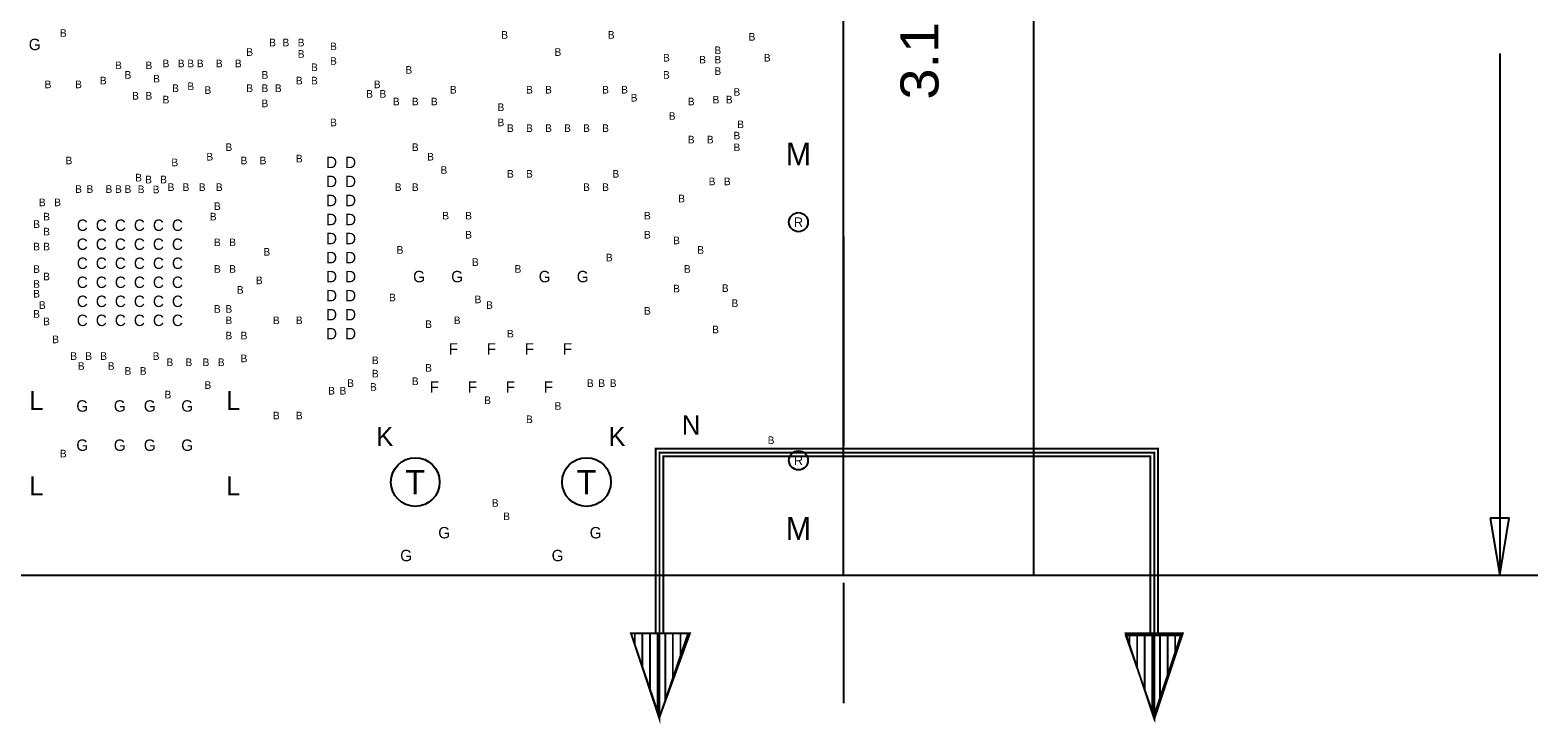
# Model space of a CAD drawing. Extents: x -10328 to 23178, y -9202 to 12802.
# Tile 5 of 9: x 1063 to 5025, y -788 to 1038. Entities that reach past the tile are written whole.
import ezdxf
from ezdxf.enums import TextEntityAlignment as Align

# ---------------------------------------------------------------- set-up
doc = ezdxf.new("R2010")
doc.units = 0
doc.header["$MEASUREMENT"] = 0
doc.layers.get('0').update_dxf_attribs({"linetype": 'CONTINUOUS'})
doc.layers.add('1', color=7, linetype='CONTINUOUS')

# ---------------------------------------------------------------- blocks, each defined once
blk = doc.blocks.new('FIGURE_CIRCLE')
blk.add_circle((0, 0), 0.5)

msp = doc.modelspace()

# ---------------------------------------------------------------- linework, layer by layer
at = {"layer": '1'}
for points in [[(-150, -395), (3200, -395), (3200, 1944.79), (3176.38, 1968.44), (3176.38, 2385.76), (3200, 2409.41), (3200, 2975), (-150, 2975)], [(4900, -245), (4925, -395), (4950, -245)]]:
    msp.add_lwpolyline(points, close=True, dxfattribs=at)
at = {"layer": '1', "const_width": 5}
for points in [[(3200, 2975), (3700, 2975), (3700, -395), (3199, -395)], [(4026.95, -547.45), (4026.95, -62.45), (2706.95, -62.45), (2706.95, -547.45), (2726.95, -547.45), (2726.95, -82.45), (4006.95, -82.45), (4006.95, -547.45)], [(2716.95, -772.45), (2716.95, -72.45), (4016.95, -72.45), (4016.95, -772.45)], [(2651.95, -577.45), (2651.95, -547.45)], [(2671.95, -637.45), (2671.95, -547.45)], [(2691.95, -697.45), (2691.95, -547.45)], [(2711.95, -757.45), (2711.95, -547.45)], [(2731.95, -723.35), (2731.95, -547.45)], [(2751.95, -664.75), (2751.95, -547.45)], [(2771.95, -606.05), (2771.95, -547.45)], [(3951.95, -581.15), (3951.95, -552.45)], [(3971.95, -638.45), (3971.95, -552.45)], [(3991.95, -695.85), (3991.95, -552.45)], [(4011.95, -753.15), (4011.95, -552.45)], [(4031.95, -717.45), (4031.95, -552.45)], [(4051.95, -657.45), (4051.95, -552.45)], [(4071.95, -597.45), (4071.95, -552.45)]]:
    msp.add_lwpolyline(points, dxfattribs=at)
at = {"layer": '1'}
for points in [[(4925, 976), (4925, -395)], [(3200, 495), (3200, -55)], [(3300, -395), (5025, -395)], [(3200, -415), (3200, -731)]]:
    msp.add_lwpolyline(points, dxfattribs=at)
at = {"layer": '1', "const_width": 5}
for points in [[(2716.95, -767.45), (2641.95, -547.45), (2796.95, -547.45)], [(2716.95, -772.45), (2641.95, -547.45), (2791.95, -547.45), (2716.95, -767.45)], [(4016.95, -767.45), (3941.95, -552.45), (4086.95, -552.45), (4016.95, -762.45)], [(4016.95, -772.45), (3941.95, -547.45), (4091.95, -547.45)]]:
    msp.add_lwpolyline(points, close=True, dxfattribs=at)

# ---------------------------------------------------------------- block references
at = {"layer": '1'}
for p, xscale, yscale in [((3082, 533), 50, 50), ((3082, -93), 50, 50), ((2075, -150), 128, 128), ((2525, -150), 128, 128)]:
    msp.add_blockref('FIGURE_CIRCLE', p, dxfattribs=dict(at, xscale=xscale, yscale=yscale))

# ---------------------------------------------------------------- texts
at = {"layer": '1', "width": 1.1}
msp.add_text('3.176', height=100, rotation=90, dxfattribs=at).set_placement((3450, 855))
at = {"layer": '1'}
for s, height, p in [('B', 20, (1150, 1030)), ('B', 20, (2310, 1025)), ('B', 20, (2590, 1025)), ('G', 30, (1075, 1000)), ('B', 20, (1700, 1005)), ('B', 20, (1735, 1005)), ('B', 20, (1775, 1005)), ('B', 20, (1860, 995)), ('B', 20, (2870, 984.68)), ('B', 20, (2960, 1020)), ('B', 20, (1295, 945)), ('B', 20, (1375, 945)), ('B', 20, (1420, 950)), ('B', 20, (1460, 950)), ('B', 20, (1485, 950)), ('B', 20, (1510, 950)), ('B', 20, (1560, 950)), ('B', 20, (1610, 950)), ('B', 20, (1640, 980)), ('B', 20, (1775, 975)), ('B', 20, (1860, 956.5)), ('B', 20, (2450, 980)), ('B', 20, (2735, 965)), ('B', 20, (2830, 960)), ('B', 20, (2870, 960)), ('B', 20, (3000, 965)), ('B', 20, (1255, 905)), ('B', 20, (1320, 920)), ('B', 20, (1395, 910)), ('B', 20, (1680, 920)), ('B', 20, (1770, 905)), ('B', 20, (1810, 940)), ('B', 20, (1810, 905)), ('B', 20, (2058, 933)), ('B', 20, (2735, 920)), ('B', 20, (2870, 930)), ('B', 20, (1110, 895)), ('B', 20, (1190, 895)), ('B', 20, (1340, 865)), ('B', 20, (1375, 865)), ('B', 20, (1445, 885)), ('B', 20, (1485, 890)), ('B', 20, (1530, 880)), ('B', 20, (1640, 885)), ('B', 20, (1680, 885)), ('B', 20, (1715, 885)), ('B', 20, (1955, 870)), ('B', 20, (1975, 895)), ('B', 20, (1990, 870)), ('B', 20, (2175, 881)), ('B', 20, (2375, 881)), ('B', 20, (2425, 881)), ('B', 20, (2575, 881)), ('B', 20, (2625, 881)), ('B', 20, (2920, 875)), ('B', 20, (1420, 855)), ('B', 20, (1680, 845)), ('B', 20, (2025, 850)), ('B', 20, (2075, 850)), ('B', 20, (2125, 850)), ('B', 20, (2300, 835)), ('B', 20, (2650, 860)), ('B', 20, (2800, 850)), ('B', 20, (2865.2, 854.8)), ('B', 20, (2900, 855)), ('B', 20, (1860, 795)), ('B', 20, (2300, 795)), ('B', 20, (2750, 812)), ('B', 20, (2930, 790)), ('B', 20, (2325, 780)), ('B', 20, (2375, 780)), ('B', 20, (2425, 780)), ('B', 20, (2475, 780)), ('B', 20, (2525, 780)), ('B', 20, (2575, 780)), ('B', 20, (2800, 750)), ('B', 20, (2850, 750)), ('B', 20, (2920, 760.38)), ('B', 20, (1535, 705)), ('B', 20, (1585, 730)), ('B', 20, (2075, 730)), ('B', 20, (2115, 705)), ('B', 20, (2920, 729.61)), ('M', 60, (3082, 712)), ('B', 20, (1165, 695)), ('B', 20, (1443, 690)), ('B', 20, (1625, 695)), ('B', 20, (1675, 695)), ('B', 20, (1770, 700)), ('D', 30, (1855, 690)), ('D', 30, (1905, 690)), ('B', 20, (2150, 670)), ('B', 20, (1348.02, 650)), ('B', 20, (1374.2, 645)), ('B', 20, (1413.56, 645)), ('B', 20, (1433.24, 625)), ('B', 20, (1472.6, 625)), ('B', 20, (1515, 625)), ('B', 20, (1560, 625)), ('D', 30, (1855, 640)), ('D', 30, (1905, 640)), ('B', 20, (2030, 625)), ('B', 20, (2075, 625)), ('B', 20, (2325, 660)), ('B', 20, (2375, 660)), ('B', 20, (2525, 625)), ('B', 20, (2575, 625)), ('B', 20, (2602, 660)), ('B', 20, (2855, 640)), ('B', 20, (2895, 640)), ('B', 20, (1095, 585)), ('B', 20, (1135, 585)), ('B', 20, (1190, 620)), ('B', 20, (1220, 620)), ('B', 20, (1270, 620)), ('B', 20, (1295, 620)), ('B', 20, (1320, 620)), ('B', 20, (1354.52, 619.52)), ('B', 20, (1393.88, 618.88)), ('D', 30, (1855, 590)), ('D', 30, (1905, 590)), ('B', 20, (2775, 595)), ('B', 20, (1106.12, 547.6)), ('B', 20, (1543.88, 547.6)), ('B', 20, (1555, 575)), ('D', 30, (1855, 540)), ('D', 30, (1905, 540)), ('B', 20, (2155, 550)), ('B', 20, (2215, 550)), ('B', 20, (2685, 550)), ('B', 20, (1080, 527.92)), ('B', 20, (1106.12, 508.24)), ('C', 30, (1200, 525)), ('C', 30, (1250, 525)), ('C', 30, (1300, 525)), ('C', 30, (1350, 525)), ('C', 30, (1400, 525)), ('C', 30, (1450, 525)), ('R', 25, (3082, 533)), ('B', 20, (1080, 468.88)), ('B', 20, (1106.12, 468.88)), ('C', 30, (1200, 475)), ('C', 30, (1250, 475)), ('C', 30, (1300, 475)), ('C', 30, (1350, 475)), ('C', 30, (1400, 475)), ('C', 30, (1450, 475)), ('B', 20, (1555, 480)), ('B', 20, (1595, 480)), ('D', 30, (1855, 490)), ('D', 30, (1905, 490)), ('B', 20, (2215, 500)), ('B', 20, (2685, 500)), ('B', 20, (2761.6, 485)), ('C', 30, (1200, 425)), ('C', 30, (1250, 425)), ('C', 30, (1300, 425)), ('C', 30, (1350, 425)), ('C', 30, (1400, 425)), ('C', 30, (1450, 425)), ('B', 20, (1685, 455)), ('D', 30, (1855, 440)), ('D', 30, (1905, 440)), ('B', 20, (2035, 460)), ('B', 20, (2233, 428)), ('B', 20, (2585, 440)), ('B', 20, (2825, 460)), ('B', 20, (1080, 409.84)), ('B', 20, (1106.12, 390.16)), ('B', 20, (1555, 410)), ('B', 20, (1595, 410)), ('D', 30, (1855, 390)), ('D', 30, (1905, 390)), ('G', 30, (2085, 390)), ('G', 30, (2185, 390)), ('B', 20, (2345, 410)), ('G', 30, (2415, 390)), ('G', 30, (2515, 390)), ('B', 20, (2790, 410)), ('B', 20, (1080, 370.48)), ('C', 30, (1200, 375)), ('C', 30, (1250, 375)), ('C', 30, (1300, 375)), ('C', 30, (1350, 375)), ('C', 30, (1400, 375)), ('C', 30, (1450, 375)), ('B', 20, (1615, 355)), ('B', 20, (1665, 380)), ('B', 20, (2761.6, 358.4)), ('B', 20, (2889.6, 359.6)), ('B', 20, (1080, 345)), ('B', 20, (1095, 315)), ('C', 30, (1200, 325)), ('C', 30, (1250, 325)), ('C', 30, (1300, 325)), ('C', 30, (1350, 325)), ('C', 30, (1400, 325)), ('C', 30, (1450, 325)), ('D', 30, (1855, 340)), ('D', 30, (1905, 340)), ('B', 20, (2015, 335)), ('B', 20, (2240, 330)), ('B', 20, (2270, 315)), ('B', 20, (2915, 320)), ('B', 20, (1080, 291.76)), ('B', 20, (1106.12, 272.08)), ('C', 30, (1200, 275)), ('C', 30, (1250, 275)), ('C', 30, (1300, 275)), ('C', 30, (1350, 275)), ('C', 30, (1400, 275)), ('C', 30, (1450, 275)), ('B', 20, (1555, 305)), ('B', 20, (1585, 305)), ('B', 20, (1585, 275)), ('B', 20, (1710, 275)), ('B', 20, (1770, 275)), ('D', 30, (1855, 290)), ('D', 30, (1905, 290)), ('B', 20, (2185, 275)), ('B', 20, (2685, 300)), ('B', 20, (1585, 235)), ('B', 20, (1625, 235)), ('D', 30, (1855, 240)), ('D', 30, (1905, 240)), ('B', 20, (2110, 265)), ('B', 20, (2325, 240)), ('B', 20, (2864, 251)), ('B', 20, (1130, 225)), ('F', 30, (2175, 200)), ('F', 30, (2275, 200)), ('F', 30, (2375, 200)), ('F', 30, (2475, 200)), ('B', 20, (1177.4, 181.12)), ('B', 20, (1197.08, 155)), ('B', 20, (1216.76, 181.12)), ('B', 20, (1256.12, 181.12)), ('B', 20, (1275.8, 155)), ('B', 20, (1393.88, 181.12)), ('B', 20, (1430, 165)), ('B', 20, (1480, 165)), ('B', 20, (1525, 165)), ('B', 20, (1565, 165)), ('B', 20, (1625, 175)), ('B', 20, (1970, 170)), ('B', 20, (2110, 150)), ('B', 20, (1320, 142)), ('B', 20, (1360, 142)), ('B', 20, (1905, 110)), ('B', 20, (1970, 135)), ('B', 20, (2075, 115)), ('B', 20, (2535, 110)), ('B', 20, (2565, 110)), ('B', 20, (2595, 110)), ('L', 50, (1079.1, 64.3)), ('B', 20, (1425, 80)), ('B', 20, (1530, 105)), ('L', 50, (1596.5, 64.3)), ('B', 20, (1855, 90)), ('B', 20, (1885, 90)), ('B', 20, (1965, 100)), ('F', 30, (2125, 100)), ('F', 30, (2225, 100)), ('F', 30, (2325, 100)), ('F', 30, (2425, 100)), ('G', 30, (1200, 50)), ('G', 30, (1298.4, 50)), ('G', 30, (1377.2, 50)), ('G', 30, (1475.6, 50)), ('B', 20, (2265, 65)), ('B', 20, (2450, 50)), ('B', 20, (1710, 25)), ('B', 20, (1770, 25)), ('B', 20, (2375, 15)), ('N', 50, (2800, 0)), ('G', 30, (1200, -53)), ('G', 30, (1298.4, -53)), ('G', 30, (1377.2, -53)), ('G', 30, (1475.6, -53)), ('K', 50, (1995, -30)), ('K', 50, (2605, -30)), ('B', 20, (3010, -40)), ('B', 20, (1150, -75)), ('T', 64, (2075, -150)), ('T', 64, (2525, -150)), ('R', 25, (3082, -93)), ('L', 50, (1079.1, -159.7)), ('L', 50, (1596.5, -159.7)), ('B', 20, (2285, -205)), ('B', 20, (2315, -240)), ('G', 30, (2151, -283)), ('G', 30, (2549, -283)), ('M', 60, (3082, -272)), ('G', 30, (2051, -343)), ('G', 30, (2449, -343))]:
    msp.add_text(s, height=height, dxfattribs=at).set_placement(p, align=Align.MIDDLE_CENTER)

doc.saveas('drawing.dxf')
